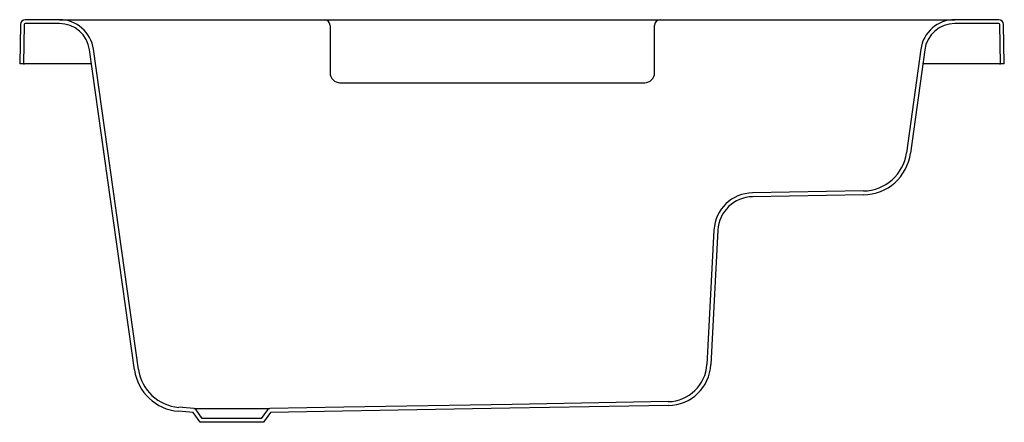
# Model space of a CAD drawing. Header units: millimetres. Extents: x 5115.5 to 5116.5, y 3081.99 to 3082.4.
import ezdxf

# ---------------------------------------------------------------- set-up
doc = ezdxf.new("R2010")
doc.units = ezdxf.units.MM
doc.layers.add('SANINDUSA', color=3, linetype='Continuous')

msp = doc.modelspace()

# ---------------------------------------------------------------- linework, layer by layer
at = {"layer": 'SANINDUSA'}
for p, q in [((5115.5012, 3082.3966), (5115.5005, 3082.3565)), ((5115.5052, 3082.3965), (5115.5045, 3082.3565)), ((5115.5409, 3082.4015), (5115.5062, 3082.4015)), ((5115.5409, 3082.3975), (5115.5062, 3082.3975)), ((5115.5409, 3082.4015), (5115.6257, 3082.4015)), ((5115.6257, 3082.4015), (5115.8103, 3082.4015)), ((5115.8103, 3082.4015), (5115.8263, 3082.4015)), ((5115.8163, 3082.3955), (5115.8163, 3082.369)), ((5115.8263, 3082.4015), (5116.1363, 3082.4015)), ((5116.1363, 3082.4015), (5116.1523, 3082.4015)), ((5116.1463, 3082.369), (5116.1463, 3082.3955)), ((5116.1523, 3082.4015), (5116.367, 3082.4015)), ((5116.367, 3082.4015), (5116.4518, 3082.4015)), ((5116.4964, 3082.4015), (5116.4518, 3082.4015)), ((5116.4964, 3082.3975), (5116.4518, 3082.3975)), ((5116.4981, 3082.3565), (5116.4974, 3082.3965)), ((5116.5021, 3082.3565), (5116.5014, 3082.3966)), ((5115.6174, 3082.0448), (5115.5716, 3082.3708)), ((5115.6214, 3082.0453), (5115.5755, 3082.3714)), ((5115.8163, 3082.369), (5115.8163, 3082.3473)), ((5116.1463, 3082.3473), (5116.1463, 3082.369)), ((5116.4171, 3082.3713), (5116.4027, 3082.266)), ((5116.4211, 3082.3707), (5116.4066, 3082.2654)), ((5115.5045, 3082.3565), (5115.5005, 3082.3565)), ((5115.5045, 3082.3565), (5115.5055, 3082.3565)), ((5115.5736, 3082.3565), (5115.5055, 3082.3565)), ((5116.4971, 3082.3565), (5116.4192, 3082.3565)), ((5116.4971, 3082.3565), (5116.4981, 3082.3565)), ((5116.5021, 3082.3565), (5116.4981, 3082.3565)), ((5115.8263, 3082.3373), (5116.1363, 3082.3373)), ((5116.3589, 3082.2271), (5116.246, 3082.2251)), ((5116.3589, 3082.2231), (5116.2461, 3082.2211)), ((5116.2067, 3082.1872), (5116.1996, 3082.0505)), ((5116.2107, 3082.187), (5116.2036, 3082.0503)), ((5115.6778, 3082.0055), (5115.6624, 3082.0068)), ((5115.6863, 3081.9955), (5115.68, 3082.0043)), ((5115.7526, 3082.0042), (5115.7463, 3081.9955)), ((5115.6771, 3082.0016), (5115.662, 3082.0028)), ((5115.6842, 3081.9915), (5115.6771, 3082.0016)), ((5115.7463, 3081.9955), (5115.6863, 3081.9955)), ((5115.7555, 3082.0015), (5115.7484, 3081.9915)), ((5115.7484, 3081.9915), (5115.6842, 3081.9915))]:
    msp.add_line(p, q, dxfattribs=at)
at = {"layer": 'SANINDUSA', "flags": 128}
for points in [[(5115.6778, 3082.0055), (5115.678, 3082.0055), (5115.6791, 3082.0055), (5115.6813, 3082.0055), (5115.6844, 3082.0055), (5115.6886, 3082.0055), (5115.6934, 3082.0055), (5115.6989, 3082.0055), (5115.7049, 3082.0055), (5115.7113, 3082.0055), (5115.7174, 3082.0055), (5115.7237, 3082.0055), (5115.7279, 3082.0055), (5115.732, 3082.0055), (5115.7376, 3082.0055), (5115.7428, 3082.0055), (5115.7471, 3082.0055), (5115.7506, 3082.0055), (5115.7531, 3082.0055), (5115.7546, 3082.0055), (5115.7549, 3082.0055)], [(5116.1603, 3082.0126), (5116.0016, 3082.0098), (5115.8302, 3082.0068), (5115.7549, 3082.0055)], [(5116.1604, 3082.0086), (5115.9991, 3082.0058), (5115.8288, 3082.0028), (5115.7555, 3082.0015)]]:
    msp.add_lwpolyline(points, dxfattribs=at)
at = {"layer": 'SANINDUSA'}
for centre, radius, start, end in [((5115.5062, 3082.3965), 0.005, 90, 179), ((5115.5062, 3082.3965), 0.001, 90, 179), ((5115.5409, 3082.3665), 0.035, 8, 90), ((5115.5409, 3082.3665), 0.031, 8, 90), ((5115.8103, 3082.3955), 0.006, 0, 90), ((5116.1523, 3082.3955), 0.006, 90, 180), ((5116.4518, 3082.3665), 0.035, 90, 172.1625), ((5116.4518, 3082.3665), 0.031, 90, 172.1625), ((5116.4964, 3082.3965), 0.005, 1, 90), ((5116.4964, 3082.3965), 0.001, 1, 90), ((5115.8263, 3082.3473), 0.01, 179.9972, 270.0188), ((5116.1363, 3082.3473), 0.01, 269.9803, 0.0037), ((5116.3581, 3082.2721), 0.045, 271, 352.1625), ((5116.3581, 3082.2721), 0.049, 271, 352.1625), ((5116.2467, 3082.1852), 0.04, 91, 177), ((5116.2467, 3082.1852), 0.036, 91, 177), ((5115.6659, 3082.0516), 0.049, 188, 265.4491), ((5115.6659, 3082.0516), 0.045, 188, 265.4491), ((5116.1596, 3082.0526), 0.04, 271.0217, 356.9876), ((5116.1596, 3082.0526), 0.044, 271.0217, 356.9876), ((5115.6776, 3082.0025), 0.003, 35.5, 85.4991), ((5115.755, 3082.0025), 0.003, 91.0269, 144.5)]:
    msp.add_arc(centre, radius, start, end, dxfattribs=at)

doc.saveas('drawing.dxf')
